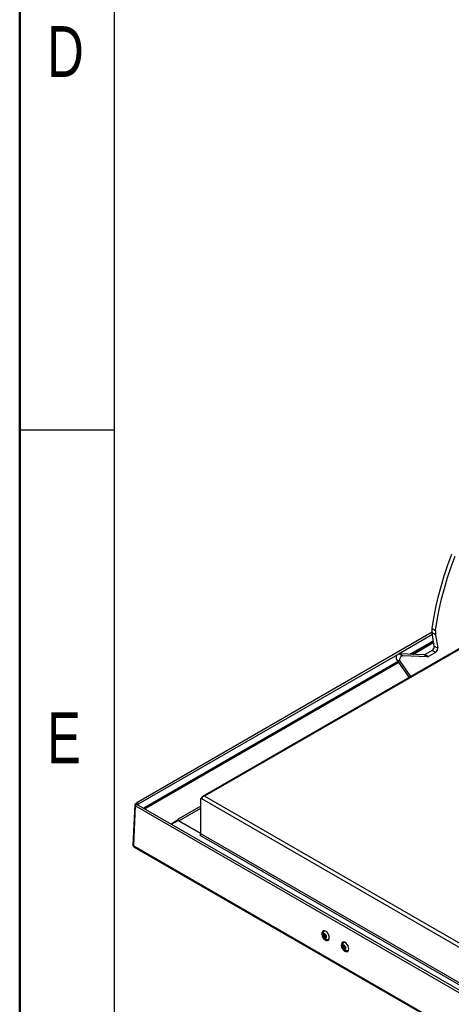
# Paper-space layout 'Specification Drawing' of a CAD drawing. Header units: millimetres. Extents: x 0 to 420, y 0 to 297.
# Tile 2 of 36: x 0 to 30, y 62 to 130. Entities that reach past the tile are written whole.
import ezdxf

# ---------------------------------------------------------------- set-up
doc = ezdxf.new("R2010")
doc.units = ezdxf.units.MM
doc.layers.add('BOARDER', color=7, linetype='Continuous', lineweight=25)
doc.styles.add('SLDTEXTSTYLE1', font='TXT', dxfattribs={"width": 0.75})

psp = doc.layouts.new('Specification Drawing')

# ---------------------------------------------------------------- linework, layer by layer
at = {"color": 7, "linetype": 'Continuous', "lineweight": 25}
for p, q in [((41.6924, 92.8414), (12.5863, 76.0388)), ((41.7813, 92.8326), (12.7302, 76.0617)), ((28.4037, 87.6321), (28.6394, 87.496)), ((28.398, 87.3637), (8.0584, 75.6219)), ((28.6398, 87.1838), (28.4041, 87.3199)), ((28.556, 86.4129), (28.4041, 87.3199)), ((28.6398, 87.1838), (28.7917, 86.2769)), ((28.4958, 86.7727), (26.8959, 85.8491)), ((26.9542, 85.8468), (28.5012, 86.7399)), ((27.0719, 85.8422), (28.5123, 86.6738)), ((28.556, 86.4129), (28.7917, 86.2769)), ((25.9398, 85.5062), (26.1755, 85.3701)), ((25.9398, 85.5062), (26.8191, 84.2552)), ((26.1499, 85.8783), (26.3856, 85.7422)), ((27.8467, 85.8119), (26.1499, 85.8783)), ((28.0824, 85.6758), (26.3856, 85.7422)), ((28.0824, 85.6758), (27.8467, 85.8119)), ((28.4013, 86.1106), (27.9207, 85.8332)), ((27.9207, 85.8332), (28.1564, 85.6972)), ((28.637, 85.9746), (28.1564, 85.6972)), ((28.637, 85.9746), (28.4013, 86.1106)), ((26.0443, 85.3575), (8.5289, 75.2461)), ((8.56, 75.2281), (26.0623, 85.3319)), ((8.6229, 75.1918), (26.0986, 85.2803)), ((26.1755, 85.3701), (26.9187, 84.3127)), ((12.6123, 76.0468), (12.6123, 76.0378)), ((51.9196, 53.4382), (12.7302, 76.0617)), ((7.919, 75.469), (7.7973, 72.7155)), ((7.8496, 72.6481), (7.9711, 75.3963)), ((8.0102, 75.554), (7.9709, 75.5338)), ((7.9713, 75.3962), (7.9711, 75.3963)), ((7.9713, 75.3962), (50.7352, 50.7091)), ((8.073, 75.5177), (8.0102, 75.554)), ((8.04, 75.5811), (8.04, 75.5368)), ((8.1031, 75.4965), (8.073, 75.5177)), ((50.8429, 50.8187), (8.0786, 75.506)), ((8.1028, 75.4994), (8.0816, 75.5117)), ((8.1028, 75.5448), (8.1028, 75.4994)), ((8.1028, 75.4994), (8.1031, 75.4992)), ((8.1031, 75.5446), (8.1031, 75.4918)), ((8.166, 75.5083), (8.166, 75.4556)), ((12.4788, 75.9166), (12.5416, 75.9529)), ((12.4788, 73.4851), (12.4788, 75.9166)), ((12.5495, 75.8758), (12.4788, 75.9166)), ((12.5606, 75.9419), (12.5416, 75.9529)), ((12.5495, 75.9483), (12.5495, 75.9574)), ((51.8489, 53.1887), (12.5495, 75.8758)), ((10.8564, 74.3945), (10.4302, 74.1485)), ((10.4616, 74.1303), (10.9153, 74.3922)), ((10.9035, 74.4761), (10.8564, 74.3945)), ((10.9153, 74.3922), (12.4788, 73.4896)), ((12.4788, 73.4942), (10.9664, 74.3673)), ((12.4701, 73.4432), (12.4159, 73.3762)), ((7.8496, 72.6481), (50.6138, 47.9609)), ((7.8862, 72.559), (50.6505, 47.8718)), ((20.9348, 66.4406), (20.9483, 66.5424)), ((20.9483, 66.5424), (21.0328, 66.5392)), ((21.0034, 66.7856), (20.9736, 66.7702)), ((21.0097, 66.7886), (21.0034, 66.7856)), ((21.0164, 66.4828), (21.0231, 66.5337)), ((21.0241, 66.5395), (21.0231, 66.5337)), ((21.0231, 66.5337), (21.0239, 66.5395)), ((21.0328, 66.5392), (21.1039, 66.4342)), ((21.0164, 66.4828), (20.9348, 66.4406)), ((21.0058, 66.3356), (20.9348, 66.4406)), ((21.0874, 66.3778), (21.0058, 66.3356)), ((21.0904, 66.3324), (21.0058, 66.3356)), ((21.0519, 66.4303), (21.0164, 66.4828)), ((21.0874, 66.3778), (21.0519, 66.4303)), ((21.0963, 66.3774), (21.0874, 66.3778)), ((21.1039, 66.4342), (21.0904, 66.3324)), ((21.2643, 66.2076), (21.2941, 66.223)), ((21.2941, 66.223), (21.3096, 66.2325)), ((22.3388, 66.0094), (22.309, 65.994)), ((22.2761, 65.7566), (22.3547, 65.7712)), ((22.2761, 65.6467), (22.2761, 65.7566)), ((22.3577, 65.6888), (22.2761, 65.6467)), ((22.3547, 65.5512), (22.2761, 65.6467)), ((22.3547, 65.7712), (22.4334, 65.6757)), ((22.4334, 65.5919), (22.3547, 65.5512)), ((22.4334, 65.5658), (22.3547, 65.5512)), ((22.3577, 65.7438), (22.3577, 65.7676)), ((22.3577, 65.6888), (22.3577, 65.7438)), ((22.397, 65.6411), (22.3577, 65.6888)), ((22.4334, 65.597), (22.397, 65.6411)), ((22.4334, 65.6757), (22.4334, 65.5658)), ((22.5998, 65.4314), (22.6296, 65.4468)), ((22.6296, 65.4468), (22.6429, 65.4548))]:
    psp.add_line(p, q, dxfattribs=at)
at = {"color": 8, "linetype": 'Continuous', "lineweight": 25}
for p, q in [((28.4237, 87.2029), (26.1259, 85.8764)), ((26.0259, 85.8186), (8.166, 75.5083)), ((8.103, 75.5449), (8.1028, 75.5448)), ((12.4788, 75.3855), (10.9035, 74.4761)), ((10.9664, 74.3673), (12.4788, 75.2404)), ((12.4159, 73.3762), (51.1818, 50.9972)), ((51.3075, 51.0697), (12.4788, 73.4851))]:
    psp.add_line(p, q, dxfattribs=at)
at = {"color": 7, "linetype": 'Continuous', "lineweight": 25, "flags": 128}
for points in [[(28.4037, 87.6321), (28.5156, 88.3448), (28.6554, 89.0664), (28.823, 89.795), (29.0179, 90.5289), (29.2395, 91.2662), (29.4873, 92.0049), (29.7608, 92.7433)], [(28.6394, 87.496), (28.7513, 88.2087), (28.8911, 88.9303), (29.0587, 89.659), (29.2536, 90.3928), (29.4752, 91.1301), (29.723, 91.8689), (29.9965, 92.6073)], [(7.9709, 75.5338), (7.9489, 75.5197), (7.9325, 75.5034), (7.9224, 75.4855), (7.919, 75.4666), (7.9224, 75.4476), (7.9326, 75.429), (7.949, 75.4117), (7.9711, 75.3963)], [(8.166, 75.5083), (8.1612, 75.539), (8.1475, 75.5705), (8.1271, 75.598), (8.103, 75.6175), (8.0789, 75.6259), (8.0584, 75.6219), (8.0448, 75.6062), (8.04, 75.5811)], [(10.8658, 74.4108), (10.8775, 74.3885), (10.8857, 74.3751)], [(21.3231, 66.31), (21.3136, 66.4161), (21.2775, 66.5267), (21.2186, 66.6298), (21.1434, 66.7142), (21.06, 66.7707), (20.9775, 66.7934), (20.9047, 66.7796), (20.8496, 66.7309), (20.8181, 66.6526), (20.8137, 66.5531), (20.8369, 66.4432), (20.885, 66.3349), (20.953, 66.2399), (21.0334, 66.1684), (21.1175, 66.1283), (21.1963, 66.1238), (21.2611, 66.1555), (21.305, 66.2199), (21.3231, 66.31)], [(21.1302, 66.3603), (21.1281, 66.4142), (21.1095, 66.4717), (21.0771, 66.5239), (21.036, 66.563), (20.9923, 66.583), (20.9527, 66.5808), (20.9233, 66.5567), (20.9084, 66.5145), (20.9105, 66.4606), (20.9291, 66.4031), (20.9615, 66.3508), (21.0027, 66.3118), (21.0464, 66.2918), (21.0859, 66.294), (21.1154, 66.3181), (21.1302, 66.3603)], [(22.6588, 65.539), (22.6493, 65.6451), (22.6131, 65.7556), (22.5543, 65.8587), (22.4791, 65.9431), (22.3957, 65.9997), (22.3131, 66.0223), (22.2403, 66.0085), (22.1852, 65.9598), (22.1538, 65.8815), (22.1494, 65.782), (22.1725, 65.6722), (22.2207, 65.5639), (22.2886, 65.4689), (22.369, 65.3974), (22.4532, 65.3573), (22.5319, 65.3528), (22.5967, 65.3844), (22.6406, 65.4488), (22.6588, 65.539)], [(22.3531, 66.0156), (22.3491, 66.0141), (22.3388, 66.0094)], [(22.4668, 65.6036), (22.4583, 65.6599), (22.434, 65.7164), (22.3976, 65.7645), (22.3547, 65.7969), (22.3118, 65.8086), (22.2754, 65.7979), (22.2511, 65.7664), (22.2426, 65.7188), (22.2512, 65.6625), (22.2755, 65.606), (22.3118, 65.5579), (22.3547, 65.5255), (22.3976, 65.5138), (22.434, 65.5245), (22.4583, 65.556), (22.4668, 65.6036)], [(22.3598, 65.765), (22.3583, 65.7559), (22.3577, 65.7438)]]:
    psp.add_lwpolyline(points, dxfattribs=at)
at = {"color": 7, "linetype": 'Continuous', "lineweight": 25}
for centre, radius, start, end in [((29.4336, 87.4773), 1.0415, 171.453742, 188.694022), ((29.6693, 87.3413), 1.0415, 171.453742, 188.694022), ((28.227, 86.3906), 0.3297, 301.898081, 3.885493), ((28.4627, 86.2545), 0.3297, 301.898081, 3.885493), ((26.2029, 85.603), 0.2803, 100.898568, 200.202359), ((26.4386, 85.467), 0.2803, 100.898568, 200.202359), ((27.8464, 85.9521), 0.1402, 270.142132, 302.030185), ((28.0821, 85.816), 0.1402, 270.142132, 302.030185), ((12.6267, 75.97), 0.0782, 100.546778, 189.251879), ((12.8221, 75.8632), 0.2729, 140.227928, 177.360713), ((8.103, 75.5447), 0.000181, 329.998362, 150.007014), ((11.04, 74.4823), 0.1366, 182.605478, 237.394522), ((12.3423, 73.4913), 0.1366, 302.605478, 357.394522), ((7.9372, 72.6321), 0.0891, 169.62289, 235.103577), ((21.1391, 66.6144), 0.2689, 139.177604, 200.447064), ((21.2573, 66.5604), 0.3724, 158.777862, 235.174492), ((21.0311, 66.6569), 0.1268, 91.559116, 162.421614), ((21.18, 66.5216), 0.1573, 175.607452, 215.50102), ((21.2396, 66.4369), 0.2808, 210.967365, 274.745381), ((21.2573, 66.5604), 0.3724, 235.174492, 255.879189), ((21.1693, 66.5061), 0.1397, 212.84972, 239.088432), ((21.2038, 66.3238), 0.13, 253.29946, 330.472436), ((22.473, 65.8444), 0.267, 139.102879, 199.619357), ((22.5927, 65.7842), 0.3724, 158.777862, 255.879189), ((22.3679, 65.8787), 0.1288, 85.123249, 161.780366), ((22.5741, 65.6551), 0.2702, 215.427307, 275.164558), ((22.5264, 65.7496), 0.1688, 181.961827, 219.967702), ((22.4991, 65.7227), 0.1307, 218.62948, 239.820384), ((22.5402, 65.5451), 0.1279, 252.586036, 329.824449)]:
    psp.add_arc(centre, radius, start, end, dxfattribs=at)
for major_axis, start_param, end_param in [((0.2355, -0.0146), 1.6088186, 2.1324174), ((0.2355, 0.0146), 1.5327741, 2.0563729)]:
    psp.add_ellipse((12.7302, 75.9166), major_axis=major_axis, ratio=0.6144096, start_param=start_param, end_param=end_param, dxfattribs=at)
for points, knots in [([(8.0783, 75.5053), (8.0729, 75.5076), (8.0612, 75.5126), (8.0374, 75.5051), (8.0125, 75.4867), (7.991, 75.4593), (7.9754, 75.427), (7.9726, 75.4065), (7.9713, 75.3962)], [0, 0, 0, 0, 0.1478561, 0.3182849, 0.4887136, 0.6591424, 0.8295712, 1, 1, 1, 1]), ([(7.7975, 72.7213), (7.7982, 72.7095), (7.7997, 72.6847), (7.8167, 72.6433), (7.8413, 72.6029), (7.8637, 72.5793), (7.8751, 72.5673)], [0, 0, 0, 0, 0.2191411, 0.4599398, 0.725482, 1, 1, 1, 1])]:
    psp.add_open_spline(points, degree=3, knots=knots, dxfattribs=at)
at = {"color": 8, "linetype": 'Continuous', "lineweight": 25}
psp.add_open_spline([(7.8496, 72.6481), (7.8356, 72.6587), (7.8076, 72.6797), (7.793, 72.7076), (7.798, 72.7207), (7.7983, 72.7215)], degree=3, knots=[0, 0, 0, 0, 0.4848277, 0.9696555, 1, 1, 1, 1], dxfattribs=at)
at = {"layer": 'BOARDER', "linetype": 'Continuous', "lineweight": 50}
psp.add_line((0, 0), (0, 297), dxfattribs=at)
at = {"layer": 'BOARDER'}
for p, q in [((6.5, 290.5), (6.5, 6.5)), ((6.5, 101.3), (0, 101.3))]:
    psp.add_line(p, q, dxfattribs=at)

# ---------------------------------------------------------------- texts
at = {"layer": 'BOARDER', "char_height": 3.5, "attachment_point": 1, "style": 'SLDTEXTSTYLE1'}
for s, insert in [('D', (1.8815, 129.1397)), ('E', (1.8815, 81.8397))]:
    psp.add_mtext(s, dxfattribs=dict(at, insert=insert))

doc.saveas('drawing.dxf')
